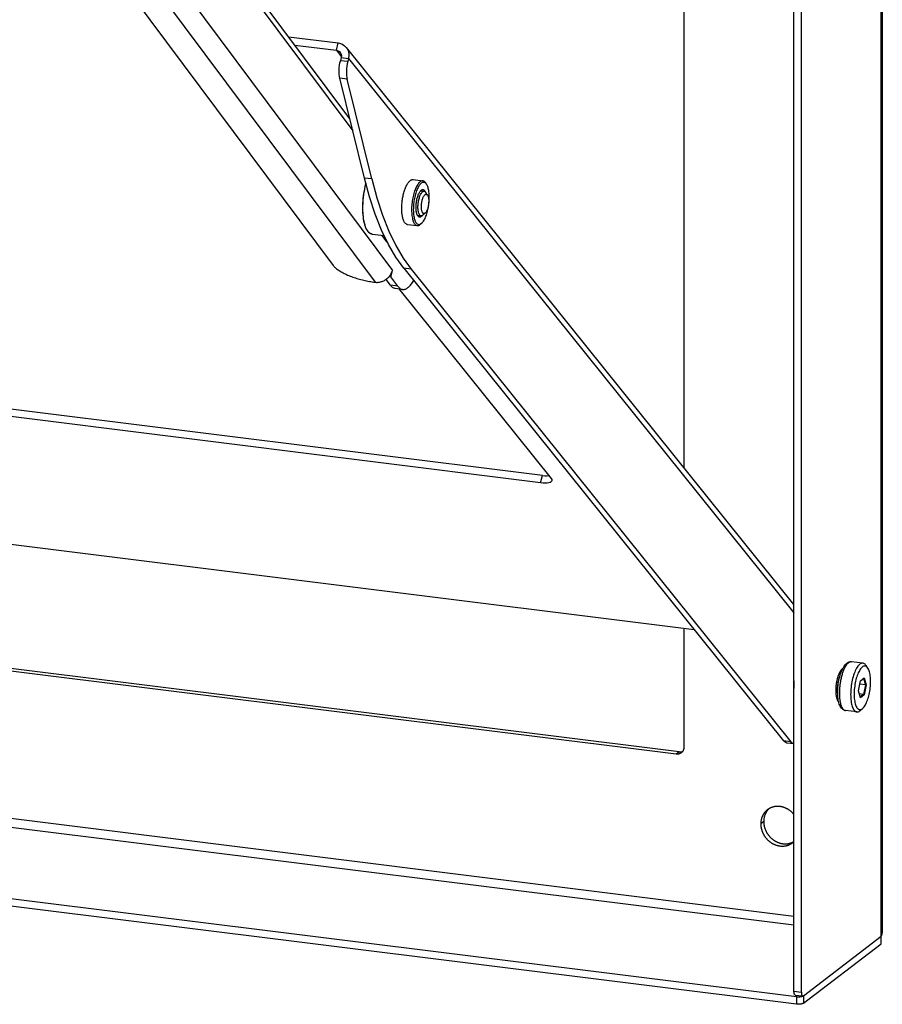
# Model space of a CAD drawing. Header units: inches. Extents: x 0 to 54.8, y 0 to 35.5.
# Tile 3 of 10: x 18.3 to 24.8, y 15.4 to 22.8. Entities that reach past the tile are written whole.
import ezdxf

# ---------------------------------------------------------------- set-up
doc = ezdxf.new("R2010")
doc.units = ezdxf.units.IN
doc.header["$LTSCALE"] = 3.016129
doc.header["$MEASUREMENT"] = 0
doc.layers.get('0').update_dxf_attribs({"linetype": 'CONTINUOUS'})
doc.layers.add('02___PRT_ALL_AXES', color=7, linetype='CONTINUOUS')

msp = doc.modelspace()

# ---------------------------------------------------------------- linework, layer by layer
at = {"color": 3, "linetype": 'Continuous'}
for p, q in [((24.7693, 15.9418), (24.7693, 30.8936)), ((24.7774, 30.9096), (24.7774, 15.9669)), ((24.1674, 15.5195), (24.1674, 28.779)), ((20.3507, 22.6571), (20.6637, 22.618)), ((20.6637, 22.618), (20.7006, 22.572)), ((20.6998, 22.564), (20.6937, 22.5399)), ((20.8745, 21.6556), (20.689, 22.4071)), ((20.9134, 21.5132), (20.8745, 21.6556)), ((22.2027, 19.3586), (9.5176, 20.9423)), ((21.1712, 20.976), (24.0326, 17.4144)), ((21.0713, 20.847), (21.0379, 20.892)), ((21.1332, 20.8195), (22.2819, 19.3898)), ((9.1768, 20.0228), (23.3596, 18.252)), ((23.2466, 17.3307), (10.4399, 18.9297)), ((24.1303, 15.429), (18.0538, 16.1877)), ((24.1824, 15.4929), (24.7693, 15.9418)), ((24.1824, 15.4359), (24.7693, 15.8848))]:
    msp.add_line(p, q, dxfattribs=at)
at = {"color": 7, "linetype": 'Continuous'}
for p, q in [((24.1117, 15.5265), (24.1117, 28.7365)), ((23.2821, 28.1019), (23.2821, 19.4746)), ((18.8014, 24.6749), (20.7869, 22.0108)), ((20.7643, 22.1021), (18.8304, 24.697)), ((18.3102, 24.4191), (20.9552, 20.8701)), ((18.4928, 24.4389), (21.0858, 20.9596)), ((18.5996, 23.734), (20.6392, 20.9973)), ((20.3037, 22.7201), (20.6776, 22.6734)), ((20.6637, 22.618), (20.6776, 22.6734)), ((24.1117, 18.442), (20.7389, 22.6401)), ((20.6998, 22.564), (20.7554, 22.557)), ((20.7494, 22.5329), (20.6937, 22.5399)), ((20.7554, 22.557), (20.7494, 22.5329)), ((20.7554, 22.557), (24.1117, 18.3794)), ((20.7447, 22.4001), (20.689, 22.4071)), ((20.9302, 21.6486), (20.7447, 22.4001)), ((20.9302, 21.6486), (20.8745, 21.6556)), ((21.2412, 21.6433), (21.3153, 21.6341)), ((21.3367, 21.6185), (21.3338, 21.6224)), ((21.3434, 21.6083), (21.3367, 21.6185)), ((21.3434, 21.6083), (21.3408, 21.612)), ((21.2969, 21.5575), (21.2995, 21.5588)), ((21.3507, 21.5273), (21.3372, 21.5476)), ((21.3338, 21.3915), (21.3157, 21.3751)), ((21.199, 21.306), (21.2732, 21.2967)), ((21.2791, 21.3673), (21.2774, 21.3697)), ((21.3068, 21.3148), (21.2977, 21.3066)), ((21.004, 21.2245), (21.0437, 21.1711)), ((21.1673, 21.0519), (21.2268, 20.969)), ((22.2166, 19.414), (9.5316, 20.9977)), ((21.0734, 20.912), (21.0858, 20.9596)), ((21.2268, 20.969), (21.1712, 20.976)), ((21.2268, 20.969), (24.0882, 17.4074)), ((20.9431, 20.8716), (20.9552, 20.8701)), ((21.0614, 20.9135), (21.0734, 20.912)), ((21.127, 20.8401), (21.0734, 20.912)), ((21.127, 20.8401), (21.0713, 20.847)), ((21.1632, 20.8158), (21.1076, 20.8227)), ((22.2027, 19.3586), (22.2166, 19.414)), ((23.2241, 17.3135), (10.4174, 18.9125)), ((23.2821, 18.2617), (23.2821, 17.3658)), ((24.1117, 16.0907), (8.9566, 17.9828)), ((24.6683, 17.9623), (24.6548, 17.9826)), ((24.1117, 16.0239), (8.8889, 17.9245)), ((24.6122, 17.8661), (24.6361, 17.8844)), ((24.6123, 17.8668), (24.6418, 17.8894)), ((24.6361, 17.8844), (24.6418, 17.8894)), ((24.6361, 17.8844), (24.6498, 17.8347)), ((24.6418, 17.8894), (24.6566, 17.8358)), ((24.5975, 17.7907), (24.6123, 17.8668)), ((24.6498, 17.8347), (24.6071, 17.8401)), ((24.6498, 17.8347), (24.6361, 17.7642)), ((24.6566, 17.8358), (24.6418, 17.7597)), ((24.6498, 17.8347), (24.6566, 17.8358)), ((24.6123, 17.7371), (24.5975, 17.7907)), ((24.6361, 17.7642), (24.6037, 17.7682)), ((24.6361, 17.7642), (24.6103, 17.7444)), ((24.6418, 17.7597), (24.6123, 17.7371)), ((24.6361, 17.7642), (24.6418, 17.7597)), ((24.5002, 17.6421), (24.5002, 17.6421)), ((24.6304, 17.6586), (24.6123, 17.6423)), ((24.0882, 17.4074), (24.0326, 17.4144)), ((24.1117, 17.3907), (24.0598, 17.3972)), ((23.2466, 17.3307), (23.2241, 17.3135)), ((23.8841, 16.8053), (23.8616, 16.7882)), ((18.0538, 16.2448), (24.1303, 15.4861)), ((24.7693, 15.8848), (24.7693, 15.9418)), ((24.1117, 15.5265), (24.1674, 15.5195)), ((24.1218, 15.4982), (24.1774, 15.4913)), ((24.1303, 15.4861), (24.1303, 15.429)), ((24.1824, 15.4929), (24.1824, 15.4359))]:
    msp.add_line(p, q, dxfattribs=at)
for points in [[(20.6776, 22.6734), (20.7043, 22.666), (20.726, 22.6531), (20.7387, 22.6402)], [(20.7387, 22.6402), (20.7433, 22.6338), (20.7545, 22.6105), (20.7584, 22.5851), (20.7554, 22.557)], [(20.7494, 22.5329), (20.7455, 22.5157), (20.7426, 22.4982), (20.7406, 22.4803), (20.7394, 22.4625), (20.7393, 22.4453), (20.7402, 22.4289), (20.7419, 22.4139), (20.7447, 22.4001)], [(20.8853, 21.6163), (20.8836, 21.61), (20.8793, 21.5927), (20.8755, 21.5749), (20.8721, 21.5569), (20.8691, 21.5386), (20.8665, 21.5202), (20.8644, 21.5018), (20.8628, 21.4833), (20.8616, 21.465), (20.8608, 21.4468), (20.8606, 21.4289)], [(20.8637, 21.4275), (20.8638, 21.4337), (20.8639, 21.4401), (20.864, 21.4467), (20.8642, 21.4536), (20.8645, 21.4608), (20.865, 21.4685), (20.8655, 21.4765), (20.8661, 21.4851), (20.8669, 21.4942), (20.8679, 21.5039), (20.869, 21.5142), (20.8704, 21.5249), (20.8719, 21.5357), (20.8736, 21.5465), (20.8754, 21.557), (20.8773, 21.5674), (20.8793, 21.5777), (20.8815, 21.5878), (20.8838, 21.5979), (20.8862, 21.6079), (20.8869, 21.6103)], [(20.9302, 21.6486), (20.969, 21.5063), (21.0122, 21.3752), (21.0599, 21.2553)], [(21.1653, 21.3504), (21.1637, 21.3565), (21.1622, 21.363), (21.1609, 21.3698), (21.1598, 21.3768), (21.1588, 21.3842), (21.158, 21.3918), (21.1573, 21.3996), (21.1569, 21.4076), (21.1566, 21.4158), (21.1564, 21.4241), (21.1565, 21.4327), (21.1567, 21.4413), (21.1571, 21.45), (21.1577, 21.4588), (21.1584, 21.4676), (21.1593, 21.4764), (21.1604, 21.4852), (21.1616, 21.4941), (21.163, 21.5028), (21.1646, 21.5115), (21.1663, 21.5201), (21.1682, 21.5285), (21.1702, 21.5368), (21.1723, 21.5449), (21.1746, 21.5529), (21.177, 21.5606), (21.1795, 21.5681), (21.1821, 21.5753), (21.1848, 21.5823), (21.1877, 21.5889), (21.1906, 21.5953), (21.1936, 21.6013), (21.1966, 21.607), (21.1998, 21.6123), (21.2029, 21.6172), (21.2062, 21.6218), (21.2094, 21.6259), (21.2127, 21.6296), (21.2161, 21.6329), (21.2194, 21.6358), (21.2227, 21.6382), (21.2261, 21.6402), (21.2294, 21.6417), (21.2327, 21.6428), (21.2359, 21.6434), (21.2391, 21.6435), (21.2412, 21.6433)], [(21.3153, 21.6341), (21.3108, 21.6342), (21.3066, 21.6334), (21.3023, 21.6319), (21.2979, 21.6296), (21.2936, 21.6265), (21.2892, 21.6227), (21.2849, 21.6181), (21.2806, 21.6128), (21.2764, 21.6068), (21.2722, 21.6002), (21.2682, 21.5929), (21.2643, 21.5851), (21.2605, 21.5766), (21.2569, 21.5677), (21.2535, 21.5583), (21.2502, 21.5484), (21.2472, 21.5381), (21.2443, 21.5275), (21.2418, 21.5167), (21.2394, 21.5055), (21.2373, 21.4942), (21.2355, 21.4828), (21.234, 21.4713), (21.2327, 21.4597), (21.2317, 21.4482), (21.2311, 21.4367), (21.2307, 21.4254), (21.2306, 21.4143), (21.2308, 21.4034), (21.2313, 21.3928), (21.2321, 21.3825), (21.2332, 21.3727), (21.2346, 21.3632), (21.2363, 21.3543), (21.2382, 21.3458), (21.2404, 21.338), (21.2429, 21.3307), (21.2455, 21.3241), (21.2484, 21.3181), (21.2515, 21.3129), (21.2548, 21.3084)], [(21.3408, 21.612), (21.3375, 21.6156), (21.3341, 21.6185), (21.3306, 21.6207), (21.3269, 21.6223), (21.323, 21.623), (21.3191, 21.6231), (21.3151, 21.6224), (21.3111, 21.6209), (21.307, 21.6188), (21.3029, 21.6159), (21.2988, 21.6123), (21.2947, 21.608), (21.2907, 21.603), (21.2867, 21.5974), (21.2828, 21.5911), (21.279, 21.5843), (21.2753, 21.5769), (21.2718, 21.5689), (21.2684, 21.5605), (21.2651, 21.5516), (21.2621, 21.5424), (21.2592, 21.5327), (21.2566, 21.5227), (21.2541, 21.5125), (21.2519, 21.502), (21.25, 21.4914), (21.2482, 21.4806), (21.2468, 21.4698), (21.2456, 21.4589), (21.2447, 21.448), (21.2441, 21.4372), (21.2437, 21.4266), (21.2436, 21.4161), (21.2438, 21.4059), (21.2443, 21.3959), (21.2451, 21.3863), (21.2461, 21.377), (21.2474, 21.3681), (21.249, 21.3596), (21.2508, 21.3517), (21.2529, 21.3443), (21.2552, 21.3375), (21.2577, 21.3312), (21.2604, 21.3256), (21.2633, 21.3207), (21.2664, 21.3165)], [(21.3068, 21.3148), (21.3083, 21.3162), (21.3124, 21.3205), (21.3164, 21.3255), (21.3204, 21.3311), (21.3243, 21.3374), (21.3281, 21.3442), (21.3318, 21.3516), (21.3353, 21.3595), (21.3387, 21.368), (21.342, 21.3768), (21.345, 21.3861), (21.3479, 21.3958), (21.3505, 21.4057), (21.353, 21.416), (21.3552, 21.4264), (21.3571, 21.4371), (21.3589, 21.4479), (21.3603, 21.4587), (21.3615, 21.4696), (21.3624, 21.4804), (21.363, 21.4912), (21.3634, 21.5019), (21.3635, 21.5123), (21.3633, 21.5226), (21.3628, 21.5326), (21.362, 21.5422), (21.361, 21.5515), (21.3597, 21.5604), (21.3581, 21.5688), (21.3563, 21.5768), (21.3542, 21.5842), (21.352, 21.591), (21.3494, 21.5972), (21.3467, 21.6028), (21.3438, 21.6077), (21.3434, 21.6083)], [(21.3338, 21.6224), (21.3304, 21.6262), (21.3268, 21.6293), (21.323, 21.6317), (21.319, 21.6333), (21.3153, 21.6341)], [(21.2749, 21.3739), (21.273, 21.378), (21.2712, 21.3826), (21.2696, 21.3877), (21.2682, 21.3933), (21.267, 21.3993), (21.266, 21.4056), (21.2653, 21.4122), (21.2647, 21.4191), (21.2643, 21.4263), (21.2642, 21.4336), (21.2643, 21.4412), (21.2646, 21.4489), (21.2652, 21.4566), (21.2659, 21.4645), (21.2669, 21.4723), (21.268, 21.48), (21.2694, 21.4877), (21.271, 21.4953), (21.2727, 21.5026), (21.2746, 21.5098), (21.2767, 21.5167), (21.2789, 21.5233), (21.2813, 21.5296), (21.2838, 21.5355), (21.2864, 21.541), (21.2891, 21.546), (21.2919, 21.5507), (21.2947, 21.5548)], [(21.2785, 21.436), (21.2787, 21.4439), (21.2791, 21.452), (21.2797, 21.4601), (21.2807, 21.4682), (21.2818, 21.4763), (21.2833, 21.4843), (21.2849, 21.4922), (21.2868, 21.4998), (21.2889, 21.5071), (21.2911, 21.5141), (21.2936, 21.5207), (21.2961, 21.5269), (21.2989, 21.5326), (21.3017, 21.5378), (21.3046, 21.5423), (21.3076, 21.5463), (21.3107, 21.5497), (21.3138, 21.5524), (21.3168, 21.5544), (21.3199, 21.5557), (21.3229, 21.5563), (21.3254, 21.5562)], [(21.2947, 21.5548), (21.2976, 21.5584), (21.3005, 21.5615), (21.3014, 21.5623)], [(21.2995, 21.5588), (21.3022, 21.5595), (21.3048, 21.5598), (21.3061, 21.5597)], [(21.3014, 21.5623), (21.3035, 21.564), (21.3064, 21.566), (21.3094, 21.5674), (21.3123, 21.5683), (21.3151, 21.5685), (21.3179, 21.5682), (21.3206, 21.5673), (21.3232, 21.5658), (21.3257, 21.5638), (21.328, 21.5612)], [(21.3046, 21.4394), (21.3047, 21.4457), (21.305, 21.452), (21.3055, 21.4584), (21.3062, 21.4648), (21.3072, 21.4712), (21.3083, 21.4775), (21.3096, 21.4836), (21.3111, 21.4896), (21.3127, 21.4954), (21.3145, 21.5009), (21.3164, 21.5061), (21.3184, 21.511), (21.3206, 21.5155), (21.3228, 21.5195), (21.3251, 21.5231), (21.3275, 21.5263), (21.3299, 21.5289), (21.3323, 21.531), (21.3347, 21.5326), (21.3371, 21.5336), (21.3395, 21.5341), (21.3418, 21.534), (21.344, 21.5334), (21.3462, 21.5322), (21.3482, 21.5305), (21.3501, 21.5282), (21.3507, 21.5273)], [(21.3061, 21.5597), (21.3073, 21.5594), (21.3097, 21.5586), (21.3106, 21.5581)], [(21.3254, 21.5562), (21.3258, 21.5562), (21.3286, 21.5554), (21.3314, 21.5538), (21.3339, 21.5516), (21.3364, 21.5488), (21.3372, 21.5476)], [(21.328, 21.5612), (21.3302, 21.5582), (21.3322, 21.5546), (21.3333, 21.5522)], [(21.3507, 21.5273), (21.3519, 21.5254), (21.3535, 21.5221), (21.355, 21.5184), (21.3563, 21.5142), (21.3574, 21.5096), (21.3583, 21.5046), (21.3591, 21.4993), (21.3596, 21.4937), (21.3599, 21.4879), (21.36, 21.4818)], [(21.36, 21.4818), (21.3599, 21.4756), (21.3596, 21.4693), (21.3591, 21.4629), (21.3583, 21.4565), (21.3574, 21.4501), (21.3563, 21.4438), (21.355, 21.4377), (21.3535, 21.4317), (21.3519, 21.4259), (21.3501, 21.4204), (21.3482, 21.4152), (21.3462, 21.4103), (21.344, 21.4058), (21.3418, 21.4018), (21.3395, 21.3982), (21.3371, 21.395), (21.3347, 21.3924), (21.3338, 21.3915)], [(20.8606, 21.4289), (20.8609, 21.4112), (20.8616, 21.394), (20.8628, 21.3772), (20.8645, 21.3611), (20.8667, 21.3456), (20.8693, 21.3308), (20.8724, 21.3169), (20.876, 21.3038), (20.88, 21.2916), (20.8845, 21.2805), (20.8894, 21.2703), (20.8946, 21.2613), (20.9003, 21.2535), (20.9064, 21.2469), (20.9127, 21.2416), (20.9192, 21.2376), (20.9259, 21.2349), (20.9327, 21.2334)], [(20.9279, 21.2343), (20.9242, 21.2355), (20.9206, 21.2371), (20.9171, 21.2392), (20.9136, 21.2416), (20.9102, 21.2444), (20.9069, 21.2476), (20.9037, 21.2512), (20.9006, 21.2552), (20.8976, 21.2596), (20.8946, 21.2643), (20.8918, 21.2695), (20.8891, 21.2749), (20.8866, 21.2808), (20.8841, 21.2869), (20.8818, 21.2934), (20.8796, 21.3002), (20.8775, 21.3073), (20.8756, 21.3148), (20.8738, 21.3225), (20.8721, 21.3307), (20.8706, 21.3391), (20.8692, 21.3477), (20.868, 21.3562), (20.867, 21.3645), (20.8662, 21.3726), (20.8655, 21.3803), (20.865, 21.3878), (20.8646, 21.395), (20.8642, 21.4019), (20.864, 21.4086), (20.8639, 21.4151), (20.8638, 21.4214), (20.8637, 21.4275)], [(21.2788, 21.3722), (21.2765, 21.3735), (21.2743, 21.3754), (21.2742, 21.3755)], [(21.2774, 21.3697), (21.277, 21.3703), (21.2749, 21.3739)], [(21.3021, 21.3697), (21.3017, 21.3697), (21.2989, 21.3706), (21.2961, 21.3721), (21.2936, 21.3743), (21.2911, 21.3772), (21.2889, 21.3807), (21.2868, 21.3849), (21.2849, 21.3896), (21.2833, 21.3949), (21.2818, 21.4008), (21.2807, 21.4071), (21.2797, 21.4138), (21.2791, 21.4209), (21.2787, 21.4283), (21.2785, 21.436)], [(21.2825, 21.3711), (21.2813, 21.3713), (21.2788, 21.3722)], [(21.3157, 21.3751), (21.3138, 21.3736), (21.3107, 21.3716), (21.3076, 21.3702), (21.3046, 21.3696), (21.3021, 21.3697)], [(21.3338, 21.3915), (21.3323, 21.3903), (21.3299, 21.3887), (21.3275, 21.3877), (21.3251, 21.3872), (21.3228, 21.3873), (21.3206, 21.3879), (21.3184, 21.3891), (21.3164, 21.3908), (21.3145, 21.3931), (21.3127, 21.3959), (21.3111, 21.3992), (21.3096, 21.4029), (21.3083, 21.4071), (21.3072, 21.4117), (21.3062, 21.4167), (21.3055, 21.422), (21.305, 21.4276), (21.3047, 21.4334), (21.3046, 21.4394)], [(21.1711, 21.334), (21.169, 21.3391), (21.1671, 21.3445), (21.1653, 21.3504)], [(21.1806, 21.3177), (21.178, 21.3211), (21.1756, 21.325), (21.1733, 21.3293), (21.1711, 21.334)], [(21.1806, 21.3177), (21.1833, 21.3146), (21.186, 21.312), (21.1889, 21.3099), (21.1918, 21.3082), (21.1949, 21.3069), (21.1979, 21.3061), (21.199, 21.306)], [(21.2548, 21.3084), (21.2582, 21.3046), (21.2618, 21.3015), (21.2656, 21.2991), (21.2695, 21.2975), (21.2732, 21.2967)], [(21.2664, 21.3165), (21.2696, 21.3129), (21.273, 21.31), (21.2766, 21.3077), (21.2803, 21.3062), (21.2841, 21.3054), (21.288, 21.3054), (21.292, 21.3061), (21.296, 21.3075), (21.3001, 21.3097), (21.3042, 21.3126), (21.3068, 21.3148)], [(21.2732, 21.2967), (21.2778, 21.2966), (21.282, 21.2974), (21.2863, 21.2989), (21.2907, 21.3012), (21.295, 21.3043), (21.2977, 21.3066)], [(21.3107, 21.3716), (21.3095, 21.3701), (21.3066, 21.367), (21.3036, 21.3644), (21.3007, 21.3624), (21.2977, 21.361), (21.2948, 21.3602), (21.292, 21.3599), (21.2892, 21.3603), (21.2865, 21.3612), (21.2839, 21.3627), (21.2815, 21.3647), (21.2791, 21.3673)], [(21.2873, 21.3715), (21.2864, 21.3713), (21.2838, 21.371), (21.2825, 21.3711)], [(20.9327, 21.2334), (20.9317, 21.2335), (20.9279, 21.2343)], [(21.0599, 21.2553), (21.1117, 21.1472), (21.1673, 21.0519)], [(20.6392, 20.9973), (20.6426, 20.993), (20.6464, 20.9887), (20.6506, 20.9844), (20.6553, 20.98), (20.6603, 20.9756), (20.6658, 20.9712), (20.6716, 20.9668), (20.6779, 20.9624), (20.6845, 20.9581), (20.6914, 20.9537), (20.6987, 20.9493), (20.7063, 20.945), (20.7143, 20.9408), (20.7225, 20.9366), (20.731, 20.9324), (20.7398, 20.9283), (20.7488, 20.9243), (20.7581, 20.9204), (20.7676, 20.9166), (20.7773, 20.9128), (20.7871, 20.9092), (20.7971, 20.9057), (20.8073, 20.9023), (20.8176, 20.899), (20.8279, 20.8959), (20.8384, 20.8929), (20.8489, 20.8901), (20.8595, 20.8873), (20.8701, 20.8848), (20.8807, 20.8824), (20.8912, 20.8802), (20.9018, 20.8781), (20.9122, 20.8762), (20.9226, 20.8745), (20.9329, 20.873), (20.9431, 20.8716)], [(20.9552, 20.8701), (20.961, 20.8695), (20.967, 20.8693), (20.9729, 20.8694), (20.9789, 20.8698), (20.985, 20.8705), (20.991, 20.8716), (20.9969, 20.873), (21.0029, 20.8746), (21.0087, 20.8766), (21.0145, 20.8789), (21.0202, 20.8815), (21.0258, 20.8844), (21.0312, 20.8875), (21.0364, 20.891), (21.0415, 20.8946), (21.0464, 20.8986), (21.0511, 20.9027), (21.0556, 20.9071), (21.0599, 20.9117), (21.0639, 20.9164), (21.0676, 20.9214), (21.0711, 20.9265), (21.0743, 20.9318), (21.0772, 20.9371), (21.0798, 20.9426), (21.0821, 20.9482), (21.0841, 20.9539), (21.0858, 20.9596)], [(21.1632, 20.8158), (21.165, 20.8156), (21.1697, 20.8155), (21.1744, 20.8159), (21.1791, 20.8169), (21.1839, 20.8184), (21.1887, 20.8204), (21.1936, 20.823), (21.1984, 20.8261), (21.2033, 20.8297), (21.2081, 20.8337), (21.213, 20.8383), (21.2178, 20.8434), (21.2226, 20.849), (21.2274, 20.8551), (21.2321, 20.8616), (21.2368, 20.8686), (21.2414, 20.876), (21.2456, 20.8833)], [(21.127, 20.8401), (21.1308, 20.8353), (21.1347, 20.831), (21.1388, 20.8273), (21.1429, 20.824), (21.1472, 20.8213), (21.1515, 20.8191), (21.1559, 20.8174), (21.1604, 20.8162), (21.1632, 20.8158)], [(22.2166, 19.414), (22.2345, 19.4123), (22.2507, 19.4118), (22.2638, 19.4124)], [(24.4412, 17.7788), (24.4414, 17.7917), (24.442, 17.8048), (24.4429, 17.818), (24.4443, 17.8312), (24.446, 17.8444), (24.448, 17.8575), (24.4504, 17.8704), (24.4532, 17.8832), (24.4562, 17.8957), (24.4596, 17.9078), (24.4633, 17.9196), (24.4674, 17.9309), (24.4717, 17.9418), (24.4763, 17.9521), (24.4813, 17.9619), (24.4866, 17.9711), (24.4923, 17.9796), (24.4982, 17.9872), (24.5043, 17.9937), (24.5105, 17.9991), (24.5166, 18.0033), (24.5227, 18.0065), (24.5287, 18.0088), (24.5346, 18.0101), (24.5405, 18.0106), (24.5462, 18.0103)], [(24.4958, 17.9674), (24.4932, 17.9623), (24.4906, 17.957), (24.488, 17.9514), (24.4855, 17.9456), (24.4831, 17.9395), (24.4807, 17.9332), (24.4784, 17.9268), (24.4762, 17.9201), (24.4741, 17.9134), (24.472, 17.9064), (24.4701, 17.8993), (24.4682, 17.8921), (24.4665, 17.8847), (24.4648, 17.8772), (24.4633, 17.8697), (24.4618, 17.8621), (24.4605, 17.8544), (24.4593, 17.8467), (24.4582, 17.8389), (24.4572, 17.8311), (24.4563, 17.8232), (24.4556, 17.8151), (24.4549, 17.807), (24.4544, 17.7987), (24.454, 17.7903), (24.4538, 17.7818), (24.4537, 17.7731)], [(24.5462, 18.0103), (24.545, 18.0104), (24.5421, 18.0104), (24.5391, 18.0101), (24.536, 18.0094), (24.5329, 18.0083), (24.5297, 18.0068), (24.5265, 18.0049), (24.5232, 18.0026), (24.52, 18), (24.5167, 17.9969), (24.5135, 17.9935), (24.5104, 17.9898), (24.5073, 17.9858), (24.5043, 17.9815), (24.5014, 17.977), (24.4986, 17.9723), (24.4958, 17.9674)], [(24.6315, 17.9996), (24.629, 17.9998), (24.624, 17.9994), (24.6189, 17.9979), (24.6137, 17.9955), (24.6085, 17.992), (24.6033, 17.9875), (24.5981, 17.9821), (24.593, 17.9757), (24.588, 17.9684), (24.5831, 17.9603), (24.5783, 17.9513), (24.5737, 17.9416), (24.5693, 17.9312), (24.5651, 17.9202), (24.5612, 17.9085), (24.5575, 17.8963), (24.5541, 17.8837), (24.551, 17.8707), (24.5483, 17.8574), (24.5458, 17.8438), (24.5438, 17.8301), (24.5421, 17.8163), (24.5407, 17.8026), (24.5398, 17.789), (24.5392, 17.7756), (24.539, 17.7624)], [(24.6683, 17.9623), (24.6658, 17.9658), (24.662, 17.97), (24.6581, 17.9732), (24.654, 17.9756), (24.6497, 17.9771), (24.6454, 17.9776), (24.6409, 17.9773), (24.6363, 17.976), (24.6317, 17.9738), (24.627, 17.9706), (24.6224, 17.9667), (24.6178, 17.9618), (24.6132, 17.9561), (24.6087, 17.9496), (24.6044, 17.9424), (24.6001, 17.9344), (24.596, 17.9257), (24.5921, 17.9164), (24.5883, 17.9066), (24.5848, 17.8962), (24.5815, 17.8853), (24.5785, 17.8741), (24.5758, 17.8624), (24.5733, 17.8505), (24.5711, 17.8384), (24.5693, 17.8262), (24.5678, 17.8139), (24.5666, 17.8017), (24.5657, 17.7895), (24.5652, 17.7776), (24.5651, 17.7658)], [(24.6548, 17.9826), (24.6519, 17.9866), (24.6477, 17.9912), (24.6433, 17.9949), (24.6387, 17.9976), (24.6339, 17.9992), (24.6315, 17.9996)], [(24.689, 17.8607), (24.6889, 17.8722), (24.6884, 17.8833), (24.6875, 17.8942), (24.6863, 17.9046), (24.6848, 17.9146), (24.683, 17.924), (24.6808, 17.9328), (24.6783, 17.9409), (24.6756, 17.9483), (24.6726, 17.9549), (24.6693, 17.9608), (24.6683, 17.9623)], [(24.44, 17.7956), (24.4401, 17.802), (24.4403, 17.8084), (24.4406, 17.8146), (24.441, 17.8207), (24.4416, 17.8266), (24.4422, 17.8325), (24.4429, 17.8384), (24.4437, 17.8441), (24.4446, 17.8498), (24.4456, 17.8554), (24.4466, 17.8609), (24.4478, 17.8664), (24.449, 17.8719), (24.4503, 17.8772), (24.4517, 17.8825), (24.4532, 17.8876), (24.4548, 17.8926), (24.4564, 17.8975), (24.4581, 17.9022), (24.4581, 17.9022)], [(24.1117, 17.8664), (24.1106, 17.8538), (24.1102, 17.8328), (24.1111, 17.8129), (24.1117, 17.8079)], [(24.6304, 17.6587), (24.6317, 17.6598), (24.6363, 17.6647), (24.6409, 17.6704), (24.6454, 17.6769), (24.6497, 17.6841), (24.654, 17.6921), (24.6581, 17.7008), (24.662, 17.7101), (24.6658, 17.7199), (24.6693, 17.7303), (24.6726, 17.7412), (24.6756, 17.7525), (24.6783, 17.7641), (24.6808, 17.776), (24.683, 17.7881), (24.6848, 17.8003), (24.6863, 17.8126), (24.6875, 17.8248), (24.6884, 17.837), (24.6889, 17.8489), (24.689, 17.8607)], [(24.4406, 17.7776), (24.4403, 17.7833), (24.4401, 17.7893), (24.44, 17.7956)], [(24.4414, 17.7691), (24.441, 17.7721), (24.4406, 17.7776)], [(24.5002, 17.6421), (24.4949, 17.6432), (24.4896, 17.645), (24.4843, 17.6475), (24.4792, 17.6509), (24.4743, 17.6552), (24.4695, 17.6604), (24.4649, 17.6667), (24.4607, 17.6739), (24.4568, 17.6822), (24.4533, 17.6912), (24.4504, 17.7007), (24.4479, 17.7107), (24.4458, 17.7212), (24.4441, 17.732), (24.4428, 17.7433), (24.4419, 17.7548), (24.4414, 17.7667), (24.4412, 17.7788)], [(24.4537, 17.7731), (24.4538, 17.7645), (24.454, 17.7563), (24.4544, 17.7485), (24.4549, 17.741), (24.4556, 17.7339), (24.4563, 17.727), (24.4572, 17.7204), (24.4582, 17.7141), (24.4593, 17.708), (24.4605, 17.7021)], [(24.539, 17.7624), (24.5392, 17.7496), (24.5398, 17.737), (24.5407, 17.7248), (24.5421, 17.7131), (24.5438, 17.702), (24.5458, 17.6914), (24.5483, 17.6816), (24.551, 17.6725), (24.5541, 17.6642), (24.5575, 17.6567), (24.5612, 17.6502), (24.5651, 17.6446), (24.5693, 17.6399), (24.5737, 17.6362), (24.5783, 17.6336), (24.5831, 17.6319), (24.5855, 17.6315)], [(24.5651, 17.7658), (24.5652, 17.7543), (24.5657, 17.7432), (24.5666, 17.7323), (24.5678, 17.7219), (24.5693, 17.7119), (24.5711, 17.7025), (24.5733, 17.6937), (24.5758, 17.6856), (24.5785, 17.6782), (24.5815, 17.6716), (24.5848, 17.6657), (24.5883, 17.6607), (24.5921, 17.6565), (24.596, 17.6533), (24.6001, 17.6509), (24.6044, 17.6494), (24.6087, 17.6489), (24.6132, 17.6492), (24.6178, 17.6505), (24.6224, 17.6527), (24.6271, 17.6559), (24.6304, 17.6587)], [(24.4605, 17.7021), (24.4618, 17.6965), (24.4633, 17.691), (24.4648, 17.6859), (24.4665, 17.6809), (24.4682, 17.6762), (24.4701, 17.6718), (24.472, 17.6677), (24.4741, 17.6639), (24.4762, 17.6603), (24.4784, 17.6571), (24.4807, 17.6541), (24.4831, 17.6515), (24.4855, 17.6492), (24.488, 17.6472), (24.4906, 17.6455), (24.4932, 17.6441), (24.4958, 17.6431)], [(24.4958, 17.6431), (24.4986, 17.6424), (24.5002, 17.6421)], [(24.5855, 17.6315), (24.588, 17.6313), (24.593, 17.6317), (24.5981, 17.6332), (24.6033, 17.6357), (24.6085, 17.6391), (24.6123, 17.6423)], [(23.2821, 17.3658), (23.2821, 17.3642), (23.282, 17.3627), (23.2819, 17.3611), (23.2818, 17.3596), (23.2816, 17.3581), (23.2814, 17.3565), (23.2811, 17.355), (23.2808, 17.3536), (23.2805, 17.3521), (23.2801, 17.3506), (23.2797, 17.3492), (23.2792, 17.3477), (23.2788, 17.3463), (23.2782, 17.3449), (23.2777, 17.3436), (23.2771, 17.3422), (23.2764, 17.3409), (23.2758, 17.3396), (23.2751, 17.3383), (23.2743, 17.337), (23.2735, 17.3358), (23.2727, 17.3345), (23.2719, 17.3334), (23.271, 17.3322), (23.2701, 17.3311), (23.2692, 17.33), (23.2682, 17.3289), (23.2672, 17.3278), (23.2662, 17.3268), (23.2651, 17.3258), (23.264, 17.3249), (23.2629, 17.324), (23.2621, 17.3233)], [(24.0882, 17.4074), (24.1006, 17.3959), (24.1117, 17.3913)], [(23.2621, 17.3233), (23.2618, 17.3231), (23.2606, 17.3222), (23.2594, 17.3214), (23.2582, 17.3206), (23.257, 17.3199), (23.2557, 17.3192), (23.2544, 17.3185), (23.2531, 17.3179), (23.2518, 17.3173), (23.2504, 17.3167), (23.2491, 17.3162), (23.2477, 17.3157), (23.2463, 17.3153), (23.2449, 17.3149), (23.2435, 17.3145), (23.242, 17.3142), (23.2406, 17.3139), (23.2391, 17.3137), (23.2377, 17.3135), (23.2362, 17.3133), (23.2347, 17.3132), (23.2332, 17.3131), (23.2317, 17.3131), (23.2302, 17.3131), (23.2287, 17.3132), (23.2272, 17.3133), (23.2257, 17.3134), (23.2241, 17.3135)], [(24.1117, 16.859), (24.111, 16.8599), (24.1089, 16.8624), (24.1067, 16.8648), (24.1046, 16.8671), (24.1023, 16.8695), (24.1001, 16.8718), (24.0978, 16.874), (24.0954, 16.8762), (24.093, 16.8784), (24.0906, 16.8805), (24.0882, 16.8826), (24.0857, 16.8846), (24.0832, 16.8865), (24.0806, 16.8885), (24.078, 16.8903), (24.0754, 16.8922), (24.0728, 16.8939), (24.0701, 16.8956), (24.0674, 16.8973), (24.0646, 16.8989), (24.0619, 16.9004), (24.0591, 16.9019), (24.0563, 16.9034), (24.0535, 16.9047), (24.0506, 16.9061), (24.0478, 16.9073), (24.0449, 16.9085), (24.042, 16.9097), (24.0391, 16.9108), (24.0362, 16.9118), (24.0332, 16.9128), (24.0303, 16.9137), (24.0273, 16.9145), (24.0244, 16.9153), (24.0214, 16.916), (24.0184, 16.9167), (24.0154, 16.9173), (24.0124, 16.9178), (24.0094, 16.9183), (24.0064, 16.9187), (24.0035, 16.919), (24.0005, 16.9193), (23.9975, 16.9195), (23.9945, 16.9197), (23.9915, 16.9197), (23.9885, 16.9198), (23.9856, 16.9197), (23.9826, 16.9196), (23.9797, 16.9195), (23.9767, 16.9192), (23.9738, 16.9189), (23.9709, 16.9186), (23.968, 16.9181), (23.9651, 16.9177), (23.9622, 16.9171), (23.9594, 16.9165), (23.9566, 16.9158), (23.9538, 16.9151), (23.951, 16.9143), (23.9483, 16.9134), (23.9455, 16.9125), (23.9428, 16.9115), (23.9401, 16.9105), (23.9375, 16.9094), (23.9349, 16.9082), (23.9323, 16.907), (23.9297, 16.9057), (23.9272, 16.9044), (23.9247, 16.903), (23.9223, 16.9015), (23.9198, 16.9), (23.9175, 16.8984), (23.9151, 16.8968), (23.9128, 16.8952), (23.9115, 16.8942)], [(23.9115, 16.8942), (23.9106, 16.8934), (23.9083, 16.8916), (23.9061, 16.8898), (23.904, 16.8879), (23.9019, 16.886), (23.8999, 16.884), (23.8979, 16.882), (23.8959, 16.8799), (23.894, 16.8778), (23.8921, 16.8756), (23.8903, 16.8734), (23.8885, 16.8711), (23.8868, 16.8688), (23.8852, 16.8665), (23.8836, 16.8641), (23.882, 16.8617), (23.8805, 16.8592), (23.879, 16.8567), (23.8776, 16.8542), (23.8763, 16.8516), (23.875, 16.849), (23.8738, 16.8463), (23.8726, 16.8436), (23.8715, 16.8409), (23.8704, 16.8382), (23.8694, 16.8354), (23.8685, 16.8326), (23.8676, 16.8298), (23.8668, 16.827), (23.866, 16.8241), (23.8653, 16.8212), (23.8647, 16.8183), (23.8641, 16.8153), (23.8636, 16.8124), (23.8631, 16.8094), (23.8627, 16.8064), (23.8623, 16.8034), (23.8621, 16.8004), (23.8619, 16.7973), (23.8617, 16.7943), (23.8616, 16.7912), (23.8616, 16.7882)], [(23.8616, 16.7882), (23.8616, 16.7851), (23.8617, 16.782), (23.8619, 16.7789), (23.8621, 16.7758), (23.8623, 16.7727), (23.8627, 16.7696), (23.8631, 16.7665), (23.8636, 16.7634), (23.8641, 16.7604), (23.8647, 16.7573), (23.8653, 16.7542), (23.866, 16.7511), (23.8668, 16.7481), (23.8676, 16.745), (23.8685, 16.742), (23.8694, 16.7389), (23.8704, 16.7359), (23.8715, 16.7329), (23.8726, 16.7299), (23.8738, 16.7269), (23.875, 16.724), (23.8763, 16.7211), (23.8776, 16.7181), (23.879, 16.7152), (23.8805, 16.7124), (23.882, 16.7095), (23.8836, 16.7067), (23.8852, 16.7039), (23.8868, 16.7012), (23.8885, 16.6984), (23.8903, 16.6957), (23.8921, 16.6931), (23.894, 16.6904), (23.8959, 16.6878), (23.8979, 16.6853), (23.8999, 16.6827), (23.9019, 16.6802), (23.904, 16.6778), (23.9061, 16.6754), (23.9083, 16.673), (23.9106, 16.6707), (23.9128, 16.6684), (23.9151, 16.6661), (23.9175, 16.6639), (23.9198, 16.6618), (23.9223, 16.6596), (23.9247, 16.6576), (23.9272, 16.6556), (23.9297, 16.6536), (23.9323, 16.6517), (23.9349, 16.6498), (23.9375, 16.648), (23.9401, 16.6462), (23.9428, 16.6445), (23.9455, 16.6429), (23.9483, 16.6412), (23.951, 16.6397), (23.9538, 16.6382), (23.9566, 16.6368), (23.9594, 16.6354), (23.9622, 16.6341), (23.9651, 16.6328), (23.968, 16.6316), (23.9709, 16.6305), (23.9738, 16.6294), (23.9767, 16.6283), (23.9797, 16.6274), (23.9826, 16.6265), (23.9856, 16.6256), (23.9885, 16.6248), (23.9915, 16.6241), (23.9945, 16.6235), (23.9975, 16.6229), (24.0005, 16.6223), (24.0035, 16.6219), (24.0064, 16.6215), (24.0094, 16.6211), (24.0124, 16.6208), (24.0154, 16.6206), (24.0184, 16.6205), (24.0214, 16.6204), (24.0244, 16.6204), (24.0273, 16.6204), (24.0303, 16.6205), (24.0332, 16.6207), (24.0362, 16.6209), (24.0391, 16.6212), (24.042, 16.6216), (24.0449, 16.622), (24.0478, 16.6225), (24.0506, 16.623), (24.0535, 16.6236), (24.0563, 16.6243), (24.0591, 16.6251), (24.0619, 16.6259), (24.0646, 16.6267), (24.0674, 16.6276), (24.0701, 16.6286), (24.0728, 16.6297), (24.0754, 16.6308), (24.078, 16.6319), (24.0806, 16.6332), (24.0832, 16.6344), (24.0857, 16.6358), (24.0882, 16.6372), (24.0906, 16.6386), (24.093, 16.6401), (24.0954, 16.6417), (24.0978, 16.6433), (24.1001, 16.645), (24.1014, 16.646)], [(24.1014, 16.646), (24.1023, 16.6467), (24.1046, 16.6485), (24.1067, 16.6503), (24.1089, 16.6522), (24.111, 16.6541), (24.1117, 16.6549)], [(24.1218, 15.4982), (24.1216, 15.4982), (24.1212, 15.4983), (24.1208, 15.4984), (24.1204, 15.4986), (24.12, 15.4988), (24.1196, 15.499), (24.1192, 15.4992), (24.1189, 15.4995), (24.1185, 15.4998), (24.1181, 15.5002), (24.1178, 15.5006), (24.1174, 15.501), (24.1171, 15.5014), (24.1168, 15.5019), (24.1165, 15.5024), (24.1161, 15.5029), (24.1158, 15.5035), (24.1155, 15.5041), (24.1153, 15.5047), (24.115, 15.5053), (24.1147, 15.506), (24.1145, 15.5067), (24.1142, 15.5074), (24.114, 15.5082), (24.1138, 15.509), (24.1135, 15.5098), (24.1133, 15.5106), (24.1132, 15.5115), (24.113, 15.5123), (24.1128, 15.5132), (24.1127, 15.5141), (24.1125, 15.5151), (24.1124, 15.516), (24.1123, 15.517), (24.1122, 15.518), (24.1121, 15.519), (24.112, 15.52), (24.1119, 15.5211), (24.1119, 15.5221), (24.1118, 15.5232), (24.1118, 15.5243), (24.1118, 15.5254), (24.1117, 15.5265)], [(24.1303, 15.4861), (24.1314, 15.486), (24.1325, 15.4858), (24.1336, 15.4857), (24.1347, 15.4856), (24.1358, 15.4855), (24.137, 15.4855), (24.1381, 15.4854), (24.1393, 15.4853), (24.1404, 15.4853), (24.1416, 15.4853), (24.1427, 15.4852), (24.1439, 15.4852), (24.145, 15.4852), (24.1462, 15.4852), (24.1474, 15.4852), (24.1485, 15.4852), (24.1497, 15.4853), (24.1508, 15.4853), (24.152, 15.4854), (24.1531, 15.4854), (24.1543, 15.4855), (24.1554, 15.4856), (24.1565, 15.4857), (24.1576, 15.4858), (24.1587, 15.4859), (24.1598, 15.486), (24.1609, 15.4862), (24.162, 15.4863), (24.163, 15.4865), (24.1641, 15.4866), (24.1651, 15.4868), (24.1661, 15.487), (24.1671, 15.4872), (24.168, 15.4874), (24.169, 15.4876), (24.1699, 15.4878), (24.1708, 15.488), (24.1717, 15.4883), (24.1726, 15.4885), (24.1734, 15.4888), (24.1742, 15.489), (24.175, 15.4893), (24.1758, 15.4896), (24.1765, 15.4898), (24.1772, 15.4901), (24.1779, 15.4904), (24.1786, 15.4907), (24.1792, 15.491), (24.1798, 15.4913), (24.1804, 15.4916), (24.1809, 15.4919), (24.1814, 15.4923), (24.1819, 15.4926), (24.1819, 15.4926)]]:
    msp.add_lwpolyline(points, dxfattribs=at)
at = {"color": 3, "linetype": 'Continuous'}
for points in [[(20.6637, 22.618), (20.6761, 22.6146), (20.6862, 22.6086), (20.692, 22.6026)], [(20.692, 22.6026), (20.6941, 22.5996), (20.6994, 22.5888), (20.7012, 22.577), (20.6998, 22.564)], [(20.689, 22.4071), (20.6863, 22.4208), (20.6845, 22.4358), (20.6837, 22.4522), (20.6838, 22.4695), (20.6849, 22.4872), (20.687, 22.5051), (20.6899, 22.5226), (20.6937, 22.5399)], [(21.0561, 21.1542), (21.0042, 21.2622), (20.9565, 21.3822), (20.9134, 21.5132)], [(21.1712, 20.976), (21.1117, 21.0588), (21.0561, 21.1542)], [(21.1076, 20.8227), (21.1048, 20.8232), (21.1003, 20.8243), (21.0959, 20.826), (21.0915, 20.8282), (21.0873, 20.831), (21.0831, 20.8342), (21.0791, 20.838), (21.0752, 20.8423), (21.0713, 20.847)], [(22.2872, 19.3738), (22.2859, 19.3707), (22.2813, 19.3657), (22.2739, 19.3618), (22.2638, 19.3588), (22.2513, 19.357), (22.2367, 19.3564), (22.2206, 19.3569), (22.2027, 19.3586)], [(22.2819, 19.3898), (22.2862, 19.3828), (22.2875, 19.3764), (22.2872, 19.3738)], [(24.4754, 17.9556), (24.4764, 17.9565), (24.4775, 17.9574), (24.4786, 17.9583), (24.4797, 17.9591), (24.48, 17.9593)], [(24.4288, 17.7937), (24.4288, 17.7964), (24.4288, 17.7992), (24.4289, 17.8019), (24.4289, 17.8047), (24.4291, 17.8075), (24.4292, 17.8103), (24.4293, 17.8131), (24.4295, 17.8159), (24.4297, 17.8187), (24.4299, 17.8216), (24.4302, 17.8244), (24.4304, 17.8272), (24.4307, 17.8301), (24.431, 17.8329), (24.4313, 17.8358), (24.4317, 17.8386), (24.4321, 17.8414), (24.4325, 17.8443), (24.4329, 17.8471), (24.4333, 17.8499), (24.4338, 17.8527), (24.4342, 17.8555), (24.4347, 17.8583), (24.4353, 17.8611), (24.4358, 17.8639), (24.4364, 17.8666), (24.4369, 17.8694), (24.4375, 17.8721), (24.4382, 17.8748), (24.4388, 17.8774), (24.4394, 17.8801), (24.4401, 17.8827), (24.4408, 17.8853), (24.4415, 17.8879), (24.4422, 17.8905), (24.443, 17.893), (24.4437, 17.8955), (24.4445, 17.898), (24.4453, 17.9005), (24.4461, 17.9029), (24.4469, 17.9052), (24.4478, 17.9076), (24.4486, 17.9099), (24.4495, 17.9122), (24.4504, 17.9144), (24.4512, 17.9166), (24.4521, 17.9188), (24.4531, 17.9209), (24.454, 17.923), (24.4549, 17.925), (24.4559, 17.927), (24.4568, 17.9289), (24.4578, 17.9308), (24.4588, 17.9327), (24.4598, 17.9345), (24.4608, 17.9363), (24.4618, 17.938), (24.4628, 17.9397), (24.4638, 17.9413), (24.4648, 17.9428), (24.4659, 17.9444), (24.4669, 17.9458), (24.4679, 17.9472), (24.469, 17.9486), (24.4701, 17.9499), (24.4711, 17.9511), (24.4722, 17.9523), (24.4732, 17.9535), (24.4743, 17.9545), (24.4754, 17.9556)], [(24.4461, 17.711), (24.4453, 17.7122), (24.4445, 17.7134), (24.4437, 17.7147), (24.443, 17.7161), (24.4422, 17.7175), (24.4415, 17.7189), (24.4408, 17.7204), (24.4401, 17.722), (24.4394, 17.7236), (24.4388, 17.7252), (24.4382, 17.727), (24.4375, 17.7287), (24.4369, 17.7305), (24.4364, 17.7324), (24.4358, 17.7343), (24.4353, 17.7362), (24.4347, 17.7382), (24.4342, 17.7402), (24.4338, 17.7423), (24.4333, 17.7444), (24.4329, 17.7465), (24.4325, 17.7487), (24.4321, 17.751), (24.4317, 17.7532), (24.4313, 17.7555), (24.431, 17.7579), (24.4307, 17.7602), (24.4304, 17.7626), (24.4302, 17.7651), (24.4299, 17.7676), (24.4297, 17.77), (24.4295, 17.7726), (24.4293, 17.7751), (24.4292, 17.7777), (24.4291, 17.7803), (24.4289, 17.7829), (24.4289, 17.7856), (24.4288, 17.7883), (24.4288, 17.791), (24.4288, 17.7937)], [(24.4486, 17.7079), (24.4478, 17.7088), (24.4469, 17.7099), (24.4461, 17.711)], [(24.0597, 17.3972), (24.0582, 17.3974), (24.045, 17.4029), (24.0326, 17.4144)], [(23.2466, 17.3307), (23.2481, 17.3306), (23.2496, 17.3304), (23.2512, 17.3304), (23.2527, 17.3303), (23.2542, 17.3303), (23.2557, 17.3303), (23.2572, 17.3304), (23.2587, 17.3305), (23.2601, 17.3307), (23.2616, 17.3309), (23.2631, 17.3311), (23.2645, 17.3314), (23.266, 17.3317), (23.2674, 17.3321), (23.2688, 17.3325), (23.2702, 17.3329), (23.2716, 17.3334), (23.2721, 17.3336)], [(23.9233, 16.9021), (23.9223, 16.9012), (23.9203, 16.8992), (23.9184, 16.8971), (23.9165, 16.895), (23.9146, 16.8928), (23.9128, 16.8906), (23.911, 16.8883), (23.9093, 16.886), (23.9076, 16.8837), (23.906, 16.8813), (23.9045, 16.8789), (23.903, 16.8764), (23.9015, 16.8739), (23.9001, 16.8714), (23.8988, 16.8688), (23.8975, 16.8662), (23.8963, 16.8635), (23.8951, 16.8608), (23.894, 16.8581), (23.8929, 16.8554), (23.8919, 16.8526), (23.891, 16.8498), (23.8901, 16.847), (23.8892, 16.8441), (23.8885, 16.8413), (23.8878, 16.8384), (23.8871, 16.8355), (23.8866, 16.8325), (23.886, 16.8296), (23.8856, 16.8266), (23.8852, 16.8236), (23.8848, 16.8206), (23.8845, 16.8176), (23.8843, 16.8145), (23.8842, 16.8115), (23.8841, 16.8084), (23.8841, 16.8053)], [(23.8841, 16.8053), (23.8841, 16.8023), (23.8842, 16.7992), (23.8843, 16.7961), (23.8845, 16.793), (23.8848, 16.7899), (23.8852, 16.7868), (23.8856, 16.7837), (23.886, 16.7806), (23.8866, 16.7776), (23.8871, 16.7745), (23.8878, 16.7714), (23.8885, 16.7683), (23.8892, 16.7652), (23.8901, 16.7622), (23.891, 16.7591), (23.8919, 16.7561), (23.8929, 16.7531), (23.894, 16.7501), (23.8951, 16.7471), (23.8963, 16.7441), (23.8975, 16.7412), (23.8988, 16.7382), (23.9001, 16.7353), (23.9015, 16.7324), (23.903, 16.7296), (23.9045, 16.7267), (23.906, 16.7239), (23.9076, 16.7211), (23.9093, 16.7184), (23.911, 16.7156), (23.9128, 16.7129), (23.9146, 16.7103), (23.9165, 16.7076), (23.9184, 16.705), (23.9203, 16.7025), (23.9223, 16.6999), (23.9244, 16.6974), (23.9265, 16.695), (23.9286, 16.6926), (23.9308, 16.6902), (23.933, 16.6878), (23.9353, 16.6856), (23.9376, 16.6833), (23.9399, 16.6811), (23.9423, 16.6789), (23.9447, 16.6768), (23.9472, 16.6748), (23.9497, 16.6727), (23.9522, 16.6708), (23.9548, 16.6689), (23.9574, 16.667), (23.96, 16.6652), (23.9626, 16.6634), (23.9653, 16.6617), (23.968, 16.66), (23.9707, 16.6584), (23.9735, 16.6569), (23.9763, 16.6554), (23.9791, 16.654), (23.9819, 16.6526), (23.9847, 16.6513), (23.9876, 16.65), (23.9905, 16.6488), (23.9934, 16.6476), (23.9963, 16.6466), (23.9992, 16.6455), (24.0021, 16.6446), (24.0051, 16.6437), (24.008, 16.6428), (24.011, 16.642), (24.014, 16.6413), (24.017, 16.6407), (24.0199, 16.6401), (24.0229, 16.6395), (24.0259, 16.6391), (24.0289, 16.6387), (24.0319, 16.6383), (24.0349, 16.638), (24.0379, 16.6378), (24.0409, 16.6377), (24.0439, 16.6376), (24.0468, 16.6376), (24.0498, 16.6376), (24.0528, 16.6377), (24.0557, 16.6379), (24.0587, 16.6381), (24.0616, 16.6384), (24.0645, 16.6388), (24.0674, 16.6392), (24.0703, 16.6397), (24.0731, 16.6402), (24.076, 16.6408), (24.0788, 16.6415), (24.0816, 16.6422), (24.0844, 16.643), (24.0871, 16.6439), (24.0898, 16.6448), (24.0926, 16.6458), (24.0952, 16.6469), (24.0979, 16.648), (24.1005, 16.6491), (24.1031, 16.6503), (24.1056, 16.6516), (24.1082, 16.653), (24.1107, 16.6544), (24.1117, 16.655)], [(24.7693, 15.9418), (24.7702, 15.9433), (24.7711, 15.9448), (24.7719, 15.9463), (24.7727, 15.9478), (24.7734, 15.9492), (24.7741, 15.9507), (24.7747, 15.9523), (24.7752, 15.9538), (24.7757, 15.9553), (24.7761, 15.9568), (24.7765, 15.9583), (24.7768, 15.9598), (24.777, 15.9614), (24.7772, 15.9629), (24.7774, 15.9644), (24.7774, 15.9659), (24.7774, 15.9669)], [(24.1674, 15.5195), (24.1674, 15.5184), (24.1674, 15.5173), (24.1674, 15.5162), (24.1675, 15.5152), (24.1675, 15.5141), (24.1676, 15.5131), (24.1677, 15.5121), (24.1678, 15.511), (24.1679, 15.5101), (24.168, 15.5091), (24.1681, 15.5081), (24.1683, 15.5072), (24.1684, 15.5063), (24.1686, 15.5054), (24.1688, 15.5045), (24.169, 15.5037), (24.1692, 15.5028), (24.1694, 15.502), (24.1696, 15.5012), (24.1698, 15.5005), (24.1701, 15.4998), (24.1703, 15.4991), (24.1706, 15.4984), (24.1709, 15.4977), (24.1712, 15.4971), (24.1715, 15.4965), (24.1718, 15.496), (24.1721, 15.4954), (24.1724, 15.4949), (24.1727, 15.4945), (24.1731, 15.494), (24.1734, 15.4936), (24.1738, 15.4932), (24.1741, 15.4929), (24.1745, 15.4926), (24.1749, 15.4923), (24.1753, 15.492), (24.1756, 15.4918), (24.176, 15.4916), (24.1764, 15.4915), (24.1768, 15.4914), (24.1772, 15.4913), (24.1774, 15.4913)], [(24.1824, 15.4359), (24.1819, 15.4355), (24.1814, 15.4352), (24.1809, 15.4349), (24.1804, 15.4346), (24.1798, 15.4343), (24.1792, 15.4339), (24.1786, 15.4336), (24.1779, 15.4333), (24.1772, 15.4331), (24.1765, 15.4328), (24.1758, 15.4325), (24.175, 15.4322), (24.1742, 15.432), (24.1734, 15.4317), (24.1726, 15.4315), (24.1717, 15.4312), (24.1708, 15.431), (24.1699, 15.4308), (24.169, 15.4305), (24.168, 15.4303), (24.1671, 15.4301), (24.1661, 15.4299), (24.1651, 15.4298), (24.1641, 15.4296), (24.163, 15.4294), (24.162, 15.4293), (24.1609, 15.4291), (24.1598, 15.429), (24.1587, 15.4289), (24.1576, 15.4287), (24.1565, 15.4286), (24.1554, 15.4285), (24.1543, 15.4285), (24.1531, 15.4284), (24.152, 15.4283), (24.1508, 15.4283), (24.1497, 15.4282), (24.1485, 15.4282), (24.1474, 15.4282), (24.1462, 15.4281), (24.145, 15.4281), (24.1439, 15.4281), (24.1427, 15.4282), (24.1416, 15.4282), (24.1404, 15.4282), (24.1393, 15.4283), (24.1381, 15.4283), (24.137, 15.4284), (24.1358, 15.4285), (24.1347, 15.4286), (24.1336, 15.4287), (24.1325, 15.4288), (24.1314, 15.4289), (24.1303, 15.429)], [(24.1774, 15.4913), (24.1777, 15.4913), (24.1781, 15.4912), (24.1785, 15.4913), (24.1789, 15.4913), (24.1793, 15.4914), (24.1798, 15.4915), (24.1802, 15.4917), (24.1806, 15.4919), (24.1811, 15.4921), (24.1815, 15.4923), (24.1819, 15.4926), (24.1824, 15.4929)]]:
    msp.add_lwpolyline(points, dxfattribs=at)
at = {"layer": '02___PRT_ALL_AXES', "color": 7, "linetype": 'Continuous'}
for p, q in [((21.3012, 21.5593), (21.3254, 21.5562)), ((21.2779, 21.3727), (21.3021, 21.3697)), ((20.9327, 21.2334), (21.0235, 21.2221)), ((24.6315, 17.9996), (24.5462, 18.0103)), ((24.4782, 17.9558), (24.4759, 17.9561)), ((24.4477, 17.7117), (24.4455, 17.712)), ((24.5855, 17.6315), (24.5002, 17.6421))]:
    msp.add_line(p, q, dxfattribs=at)

doc.saveas('drawing.dxf')
